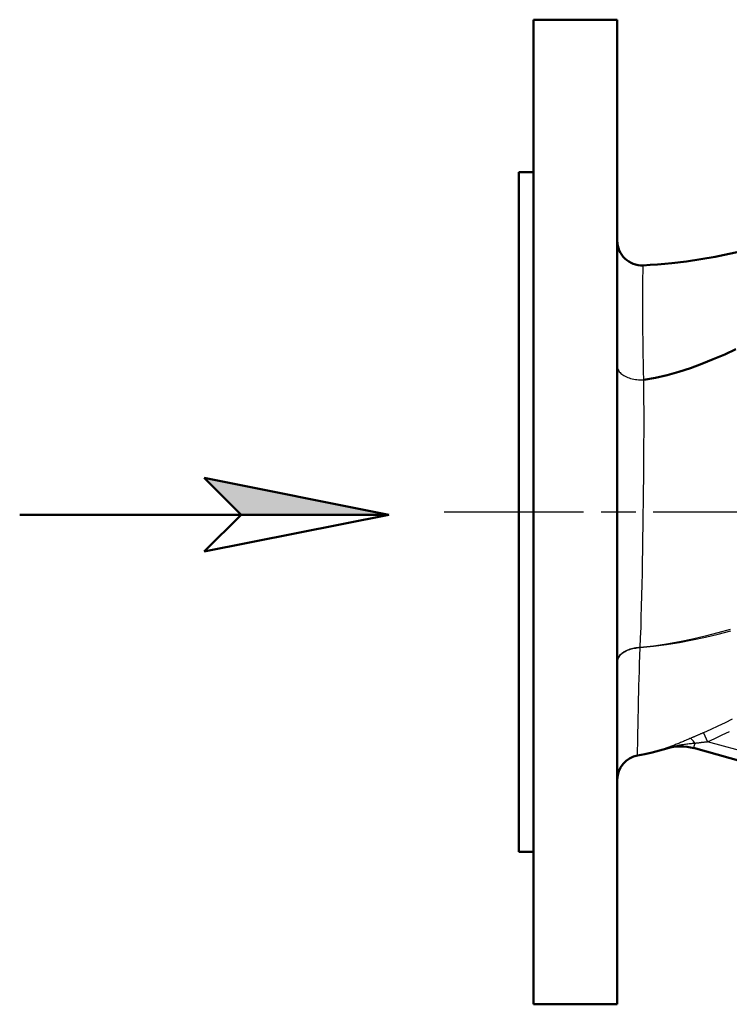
# Model space of a CAD drawing. Header units: millimetres. Extents: x 112 to 921, y 308 to 1230.
# Tile 2 of 6: x 112 to 256, y 682 to 882. Entities that reach past the tile are written whole.
import ezdxf

# ---------------------------------------------------------------- set-up
doc = ezdxf.new("R2010")
doc.units = ezdxf.units.MM
doc.header["$LTSCALE"] = 5
doc.linetypes.add('CHAIN', pattern=[0.3543, 0.2362, -0.0295, 0.0591, -0.0295])
for name, color, linetype, lineweight in [('Mittellinie(DIN)', 4, 'CHAIN', 25), ('Sichtbare Kanten(DIN)', 7, 'Continuous', 50), ('Sichtbare tangentiale Kanten(DIN)', 3, 'Continuous', 25)]:
    doc.layers.add(name, color=color, linetype=linetype, lineweight=lineweight)

# ---------------------------------------------------------------- blocks, each defined once
blk = doc.blocks.new('Richtungspfeil')
at = {"layer": 'Sichtbare Kanten(DIN)'}
blk.add_hatch(color=256, dxfattribs=at).paths.add_polyline_path([(10, 0), (0, 2), (2, 0)])
for p, q in [((10, 0), (0, 2)), ((0, 2), (2, 0)), ((10, 0), (0, 2)), ((0, 2), (2, 0)), ((-10, 0), (10, 0)), ((2, 0), (0, -2)), ((0, -2), (10, 0)), ((2, 0), (10, 0))]:
    blk.add_line(p, q, dxfattribs=at)

msp = doc.modelspace()

# ---------------------------------------------------------------- linework, layer by layer
at = {"layer": 'Mittellinie(DIN)', "linetype": 'CHAIN', "ltscale": 23.990969}
msp.add_line((198.44, 781.96), (535.61, 781.96), dxfattribs=at)
at = {"layer": 'Sichtbare Kanten(DIN)'}
for p, q in [((216.62, 881.96), (233.62, 881.96)), ((216.62, 681.96), (216.62, 881.96)), ((233.62, 881.96), (233.62, 681.96)), ((213.62, 850.96), (213.62, 712.96)), ((213.62, 850.96), (216.62, 850.96)), ((249.08, 734.02), (316.69, 715.27)), ((213.62, 712.96), (216.62, 712.96)), ((216.62, 681.96), (233.62, 681.96))]:
    msp.add_line(p, q, dxfattribs=at)
at = {"layer": 'Sichtbare Kanten(DIN)', "flags": 128}
for points in [[(238.85, 832.06), (240.32, 832.14), (241.79, 832.25), (243.26, 832.37), (244.73, 832.52), (247.65, 832.87), (250.57, 833.3), (253.48, 833.81), (256.38, 834.37), (259.27, 835), (262.14, 835.68), (265, 836.4), (267.84, 837.17), (270.68, 837.97), (273.5, 838.81), (279.13, 840.53), (284.75, 842.29)], [(238.98, 808.79), (241.39, 809.23), (243.77, 809.78), (246.14, 810.44), (248.48, 811.19), (250.82, 812.04), (253.13, 812.97), (255.44, 813.98), (257.73, 815.06)], [(249.21, 733.98), (248.53, 734.14), (247.84, 734.26), (247.14, 734.33), (246.44, 734.34), (245.74, 734.31), (245.04, 734.23), (244.35, 734.1), (243.67, 733.92)], [(243.67, 733.92), (242.2, 733.51), (240.72, 733.13), (239.24, 732.79), (237.74, 732.5)]]:
    msp.add_lwpolyline(points, dxfattribs=at)
at = {"layer": 'Sichtbare Kanten(DIN)'}
for centre, start, end in [((238.62, 837.05), 180, 272.7158), ((238.62, 727.58), 100.0904, 180)]:
    msp.add_arc(centre, 5, start, end, dxfattribs=at)
at = {"layer": 'Sichtbare tangentiale Kanten(DIN)'}
for p, q in [((238.98, 808.79), (238.98, 808.79)), ((238.98, 808.79), (238.98, 808.79)), ((238.29, 754.43), (238.29, 754.43)), ((238.29, 754.42), (238.29, 754.42)), ((251.15, 737.12), (251.93, 735.3)), ((249.35, 735.01), (249.08, 734.02)), ((314.62, 717.91), (251.93, 735.3)), ((243.5, 733.97), (243.67, 733.92))]:
    msp.add_line(p, q, dxfattribs=at)
at = {"layer": 'Sichtbare tangentiale Kanten(DIN)', "flags": 128}
for points in [[(239, 808.82), (238.96, 810.55), (238.93, 812.24), (238.9, 813.88), (238.87, 815.46), (238.85, 816.99), (238.84, 818.46), (238.84, 819.87), (238.83, 821.21), (238.83, 822.48), (238.83, 823.67), (238.83, 824.8), (238.83, 825.85), (238.83, 826.82), (238.84, 827.72), (238.84, 828.54), (238.84, 829.27), (238.84, 829.92), (238.85, 830.49), (238.85, 830.97), (238.85, 831.36), (238.85, 831.67), (238.85, 831.88), (238.85, 832.02), (238.85, 832.06)], [(233.62, 811.56), (233.63, 811.37), (233.66, 811.18), (233.72, 811), (233.8, 810.81), (233.91, 810.63), (234.03, 810.45), (234.18, 810.28), (234.35, 810.12), (234.54, 809.96), (234.75, 809.81), (234.97, 809.66), (235.21, 809.53), (235.47, 809.4), (235.75, 809.29), (236.03, 809.19), (236.33, 809.09), (236.64, 809.01), (236.96, 808.94), (237.29, 808.89), (237.62, 808.84), (237.96, 808.81), (238.3, 808.79), (238.64, 808.79), (238.98, 808.79)], [(238.29, 754.43), (238.37, 756.42), (238.44, 758.47), (238.5, 760.59), (238.56, 762.75), (238.62, 764.97), (238.67, 767.24), (238.71, 769.56), (238.76, 771.91), (238.8, 774.28), (238.84, 776.68), (238.87, 779.08), (238.9, 781.48), (238.93, 783.89), (238.96, 786.3), (238.99, 788.7), (239.01, 791.1), (239.03, 793.46), (239.04, 795.8), (239.05, 798.1), (239.05, 800.34), (239.05, 802.54), (239.03, 804.69), (239.01, 806.77), (238.98, 808.79)], [(256.59, 758.12), (254.05, 757.39), (251.48, 756.72), (248.89, 756.12), (246.27, 755.58), (243.64, 755.11), (240.97, 754.73), (238.29, 754.43)], [(238.29, 754.42), (240.98, 754.69), (243.65, 755.05), (246.29, 755.48), (248.92, 755.97), (251.53, 756.53), (254.11, 757.15), (256.68, 757.81)], [(238.29, 754.43), (237.98, 754.41), (237.67, 754.38), (237.36, 754.34), (237.06, 754.29), (236.77, 754.23), (236.48, 754.16), (236.2, 754.07), (235.93, 753.98), (235.67, 753.88), (235.42, 753.77), (235.19, 753.64), (234.97, 753.52), (234.76, 753.38), (234.57, 753.23), (234.39, 753.08), (234.23, 752.93), (234.09, 752.76), (233.97, 752.59), (233.86, 752.42), (233.77, 752.25), (233.7, 752.07), (233.66, 751.89), (233.63, 751.71), (233.62, 751.53)], [(233.62, 751.53), (233.63, 751.71), (233.66, 751.89), (233.7, 752.07), (233.77, 752.24), (233.86, 752.42), (233.97, 752.59), (234.09, 752.76), (234.23, 752.92), (234.39, 753.08), (234.57, 753.23), (234.76, 753.37), (234.97, 753.51), (235.19, 753.64), (235.42, 753.76), (235.67, 753.87), (235.93, 753.97), (236.2, 754.06), (236.48, 754.15), (236.77, 754.22), (237.06, 754.28), (237.36, 754.33), (237.67, 754.37), (237.98, 754.4), (238.29, 754.42)], [(237.74, 732.5), (237.74, 732.54), (237.74, 732.67), (237.75, 732.87), (237.75, 733.16), (237.76, 733.53), (237.76, 733.99), (237.77, 734.52), (237.78, 735.13), (237.8, 735.82), (237.81, 736.59), (237.82, 737.43), (237.84, 738.35), (237.86, 739.34), (237.88, 740.4), (237.91, 741.52), (237.93, 742.72), (237.96, 743.98), (237.99, 745.3), (238.02, 746.68), (238.06, 748.12), (238.1, 749.61), (238.16, 751.16), (238.22, 752.76), (238.29, 754.42)], [(256.98, 739.89), (255.53, 739.16), (254.08, 738.46), (252.62, 737.78), (251.15, 737.12)], [(251.15, 737.12), (251.03, 737.07), (250.91, 737.02), (250.8, 736.97), (250.68, 736.92), (250.56, 736.87), (250.44, 736.82), (250.33, 736.77), (250.21, 736.72), (250.09, 736.67), (249.98, 736.62), (249.86, 736.57), (249.74, 736.52), (249.63, 736.47), (249.51, 736.42), (249.4, 736.37), (249.28, 736.32), (249.17, 736.27), (249.05, 736.22), (248.94, 736.17), (248.83, 736.12), (248.72, 736.08), (248.6, 736.03), (248.49, 735.98), (248.38, 735.93)], [(251.93, 735.3), (253.44, 735.97), (254.94, 736.66), (256.42, 737.38)], [(248.38, 735.93), (248.16, 735.84), (247.94, 735.74), (247.72, 735.65), (247.51, 735.56), (247.3, 735.46), (247.08, 735.37), (246.87, 735.29), (246.67, 735.2), (246.46, 735.11), (246.25, 735.03), (246.05, 734.94), (245.85, 734.86), (245.65, 734.78), (245.45, 734.7), (245.25, 734.62), (245.05, 734.54), (244.85, 734.47), (244.66, 734.39), (244.46, 734.32), (244.27, 734.25), (244.08, 734.18), (243.89, 734.11), (243.69, 734.04), (243.5, 733.97)], [(243.5, 733.97), (243.75, 734.05), (244, 734.12), (244.25, 734.19), (244.5, 734.26), (244.75, 734.32), (245.01, 734.38), (245.26, 734.44), (245.51, 734.49), (245.76, 734.54), (246.01, 734.59), (246.26, 734.64), (246.51, 734.68), (246.76, 734.72), (247, 734.75), (247.25, 734.79), (247.49, 734.82), (247.73, 734.85), (247.97, 734.88), (248.2, 734.9), (248.44, 734.93), (248.67, 734.95), (248.9, 734.97), (249.13, 734.99), (249.35, 735.01)], [(243.5, 733.97), (243.73, 734.03), (243.96, 734.09), (244.19, 734.15), (244.42, 734.19), (244.65, 734.24), (244.88, 734.27), (245.11, 734.31), (245.35, 734.33), (245.58, 734.35), (245.82, 734.37), (246.05, 734.38), (246.29, 734.38), (246.52, 734.38), (246.76, 734.38), (246.99, 734.37), (247.23, 734.35), (247.46, 734.33), (247.7, 734.3), (247.93, 734.26), (248.16, 734.22), (248.39, 734.18), (248.62, 734.13), (248.85, 734.08), (249.08, 734.02)], [(249.35, 735.01), (249.46, 735.02), (249.56, 735.03), (249.67, 735.05), (249.77, 735.06), (249.88, 735.07), (249.98, 735.08), (250.09, 735.09), (250.2, 735.1), (250.3, 735.12), (250.41, 735.13), (250.52, 735.14), (250.63, 735.15), (250.73, 735.17), (250.84, 735.18), (250.95, 735.19), (251.06, 735.2), (251.17, 735.21), (251.28, 735.23), (251.39, 735.24), (251.5, 735.25), (251.61, 735.26), (251.71, 735.28), (251.82, 735.29), (251.93, 735.3)]]:
    msp.add_lwpolyline(points, dxfattribs=at)
at = {"layer": 'Sichtbare tangentiale Kanten(DIN)'}
for centre, major_axis, ratio, start_param, end_param in [((237.97, 757.32), (0.6, -4.96), 0.006459, 5.333328, 5.336458), ((237.97, 757.32), (0.19, -5), 0.052824, 0.948669, 0.951756), ((249.1, 734.08), (-0.79, 1.84), 0.327964, 5.098809, 6.160269)]:
    msp.add_ellipse(centre, major_axis=major_axis, ratio=ratio, start_param=start_param, end_param=end_param, dxfattribs=at)

# ---------------------------------------------------------------- block references
at = {"xscale": 3.75, "yscale": 3.75, "zscale": 3.75}
msp.add_blockref('Richtungspfeil', (149.69, 781.4), dxfattribs=at)

doc.saveas('drawing.dxf')
